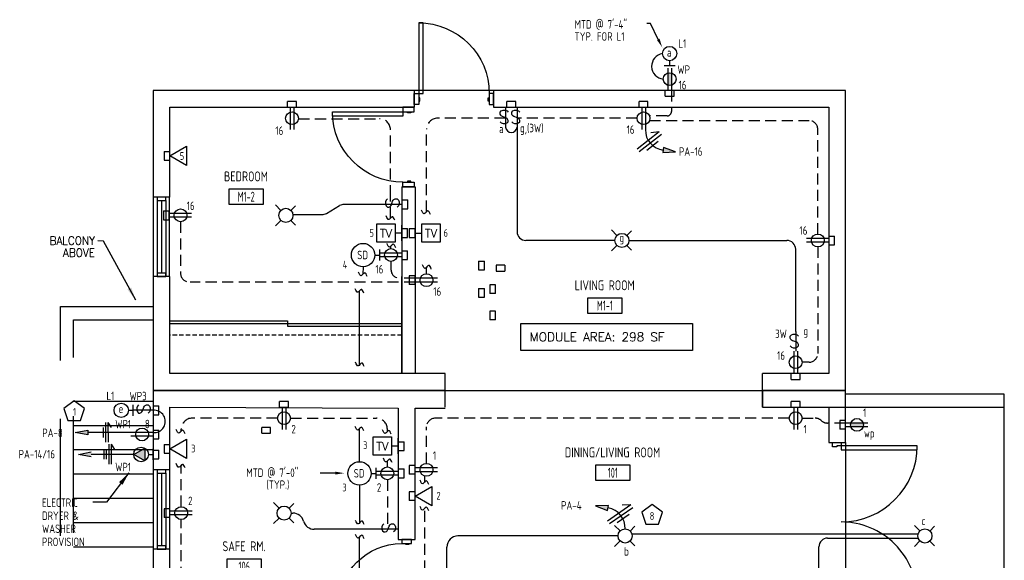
# Model space of a CAD drawing. Header units: inches. Extents: x 31163 to 32654, y 1540 to 4104.
# Tile 20 of 27: x 32110 to 32557, y 2629 to 2874. Entities that reach past the tile are written whole.
import ezdxf
from ezdxf import colors
from ezdxf.entities.mleader import LeaderData, LeaderLine
from ezdxf.enums import TextEntityAlignment as Align
from ezdxf.math import Vec2, Vec3

# ---------------------------------------------------------------- set-up
doc = ezdxf.new("R2010")
doc.units = ezdxf.units.IN
doc.header["$LTSCALE"] = 2
doc.header["$MEASUREMENT"] = 0
for name, pattern in [('DASHED', [0.75, 0.5, -0.25]), ('HIDDEN', [0.375, 0.25, -0.125]), ('HIDDEN2', [0.1875, 0.125, -0.0625])]:
    doc.linetypes.add(name, pattern=pattern)
doc.layers.get('0').update_dxf_attribs({"color": 8, "linetype": 'CONTINUOUS'})
for name, color, linetype in [('a-door', 8, 'CONTINUOUS'), ('eeCtvDist', 5, 'CONTINUOUS'), ('eeEquipment', 4, 'CONTINUOUS'), ('eeFaDist', 4, 'CONTINUOUS'), ('eeLight-LINE', 5, 'CONTINUOUS'), ('eeLightDist', 200, 'CONTINUOUS'), ('eeLightSwitches', 200, 'CONTINUOUS'), ('eeRecepDist', 120, 'CONTINUOUS'), ('eeRecepLINE', 120, 'HIDDEN'), ('eeTelDist', 5, 'CONTINUOUS'), ('EL-ANNO-TEXT', 4, 'CONTINUOUS'), ('G-SYMB', 1, 'CONTINUOUS'), ('LABELS', 2, 'CONTINUOUS'), ('RECEP-DIST', 120, 'HIDDEN2'), ('roof', 8, 'DASHED'), ('TEXT', 2, 'CONTINUOUS'), ('Walls', 1, 'CONTINUOUS')]:
    doc.layers.add(name, color=color, linetype=linetype)
doc.styles.add('100-48', font='archstyl.shx', dxfattribs={"width": 0.9, "height": 4.8})
doc.styles.add('MED', font='archstyl.shx', dxfattribs={"width": 0.8, "height": 0.125})
doc.styles.get("Standard").update_dxf_attribs({"font": 'simplex.shx'})
doc.dimstyles.new('Copy of STANDARD', dxfattribs={"dimtxt": 8, "dimasz": 3, "dimexe": 3, "dimexo": 3, "dimgap": 3, "dimtad": 1, "dimrnd": 1, "dimzin": 3, "dimdsep": 46, "dimlunit": 4, "dimtxsty": 'Standard', "dimblk": 'ARCHTICK', "dimcen": 3, "dimdle": 3, "dimadec": 0, "dimazin": 0, "dimtfac": 1, "dimtix": 1, "dimtofl": 0, "dimtmove": 1, "dimatfit": 3, "dimfxl": 3, "dimtolj": 1, "dimtzin": 0, "dimlwd": -1, "dimlwe": -1, "dimarcsym": 0})

# ---------------------------------------------------------------- blocks, each defined once
blk = doc.blocks.new('RECEP-gf')
at = {"layer": 'eeRecepDist'}
blk.add_hatch(color=256, dxfattribs=at).paths.add_polyline_path([(137.8165, 590.8342, 0.073698), (137.8191, 590.8518, 0.073698), (137.8165, 590.8693), (137.7006, 590.8693, 0.073698), (137.698, 590.8518, 0.073698), (137.7006, 590.8342)])
at = {"layer": 'eeRecepDist', "linetype": 'Continuous'}
for p, q in [((137.6553, 590.8693), (137.8662, 590.8693)), ((137.6553, 590.8342), (137.8662, 590.8342))]:
    blk.add_line(p, q, dxfattribs=at)
blk.add_circle((137.7585, 590.8518), 0.0606, dxfattribs=at)
blk = doc.blocks.new('Recep-1')
at = {"layer": 'eeRecepDist', "linetype": 'Continuous'}
for p, q in [((0, 0.0176), (0.2108, 0.0176)), ((0, -0.0176), (0.2108, -0.0176))]:
    blk.add_line(p, q, dxfattribs=at)
blk.add_circle((0.1032, 0), 0.0606, dxfattribs=at)
blk = doc.blocks.new('CEIL-LGT')
at = {"layer": 'eeLightDist', "linetype": 'ByBlock'}
for p, q in [((-0.0477, 0.0477), (-0.0991, 0.0991)), ((0.047, 0.047), (0.0916, 0.0916)), ((-0.047, -0.047), (-0.0987, -0.0987)), ((0.0477, -0.0477), (0.0918, -0.0918))]:
    blk.add_line(p, q, dxfattribs=at)
blk.add_circle((0, 0), 0.0667, dxfattribs=at)
blk = doc.blocks.new('Smoke-Dt')
at = {"layer": 'eeFaDist'}
blk.add_circle((0, 0), 0.1104, dxfattribs=at)
at = {"layer": 'eeFaDist', "style": '100-48', "width": 0.9}
blk.add_text('SD', height=0.08, dxfattribs=at).set_placement((-0.0548, -0.0391))
blk = doc.blocks.new('SP-SW')
at = {"layer": 'eeLightSwitches', "linetype": 'ByBlock'}
blk.add_line((0, 0), (0, 0.1873), dxfattribs=at)
blk.add_text('S', height=0.1272, dxfattribs=at).set_placement((-0.0418, 0.0268))
blk = doc.blocks.new('TEL-OUT')
at = {"layer": 'eeTelDist', "linetype": 'ByBlock'}
for p, q in [((0, 0), (0.1574, 0.0909)), ((0.1574, -0.0909), (0, 0)), ((0.1574, 0.0909), (0.1574, -0.0909))]:
    blk.add_line(p, q, dxfattribs=at)
at = {"layer": 'eeTelDist'}
blk.add_line((0, -0.0725), (0, 0.0725), dxfattribs=at)
blk = doc.blocks.new('HR LIGHT')
at = {"layer": 'eeLightDist', "linetype": 'Continuous'}
blk.add_hatch(color=256, dxfattribs=at).paths.add_polyline_path([(-0.2131, -0.2833), (-0.1716, -0.1701), (-0.2169, -0.1628)])
for p, q in [((-0.2169, -0.1628), (-0.2131, -0.2833)), ((-0.1716, -0.1701), (-0.2169, -0.1628)), ((-0.2131, -0.2833), (-0.1716, -0.1701))]:
    blk.add_line(p, q, dxfattribs=at)
at = {"layer": 'eeLightDist', "linetype": 'ByBlock'}
blk.add_arc((-0.0063, -0.1893), 0.1894, 88.09486, 173.0878, dxfattribs=at)
blk = doc.blocks.new('Wires')
at = {"layer": 'eeLightDist'}
for p, q in [((0, 0.1333), (0, -0.1333)), ((0.0333, 0.1333), (0.0333, -0.1333)), ((0.0333, 0.1333), (0.0768, 0.0641)), ((-0.0333, 0.0681), (-0.0333, -0.0681))]:
    blk.add_line(p, q, dxfattribs=at)
blk = doc.blocks.new('CAJA 4X4 RECEPT')
at = {"layer": 'eeRecepDist', "color": 9}
for p, q in [((24134, 2831.23), (24130, 2831.23)), ((24130, 2828.61), (24130, 2831.23)), ((24130, 2828.61), (24134, 2828.61)), ((24134, 2828.61), (24134, 2831.23))]:
    blk.add_line(p, q, dxfattribs=at)
blk = doc.blocks.new('_ArchTick')
at = {"color": 0, "linetype": 'ByBlock', "const_width": 0.15}
blk.add_lwpolyline([(-0.5, -0.5), (0.5, 0.5)], dxfattribs=at)
blk = doc.blocks.new('AINC-ROOMID')
at = {"layer": 'G-SYMB'}
blk.add_lwpolyline([(-0.247, -0.352), (0.253, -0.352), (0.253, -0.161), (-0.247, -0.161)], close=True, dxfattribs=at)
at = {"layer": 'G-SYMB', "color": 4, "linetype": 'Continuous', "style": 'MED', "oblique": -180, "text_generation_flag": 6}
for tag, p in [('%%UROOM-ID', (0, 0.209)), ('%%USPAN', (0, 0))]:
    blk.add_attdef(tag, text='', height=0.125, rotation=180, dxfattribs=at).set_placement(p, align=Align.MIDDLE)
at = {"layer": 'G-SYMB', "color": 4, "linetype": 'Continuous', "style": 'MED', "text_generation_flag": 6, "width": 0.75}
blk.add_attdef('R-NUM', text='', height=0.125, rotation=180, dxfattribs=at).set_placement((0.003, -0.256), align=Align.MIDDLE)
blk = doc.blocks.new('*U5')
for points in [[(0, 0), (1.5, 0), (1.5, 2), (2, 2), (2, 4), (0, 4)], [(72, 0), (70.5, 0), (70.5, 2), (70, 2), (70, 4), (72, 4)]]:
    blk.add_lwpolyline(points)
for points in [[(3.25, 0), (3.25, -34.5), (1.5, -34.5), (1.5, 0)], [(68.75, 0), (68.75, -34.5), (70.5, -34.5), (70.5, 0)]]:
    blk.add_lwpolyline(points, close=True)
for centre, start, end in [((1.5, 0), 270, 0), ((70.5, 0), 180, 270)]:
    blk.add_arc(centre, 34.5, start, end)
blk = doc.blocks.new('WALL-LGT')
at = {"layer": 'eeLightDist', "linetype": 'ByBlock'}
for p, q in [((-0.0525, 0), (0.0525, 0)), ((0, 0.0456), (0, 0))]:
    blk.add_line(p, q, dxfattribs=at)
blk.add_circle((0, 0.1131), 0.0675, dxfattribs=at)
blk = doc.blocks.new('CAJA 4X4 LUCES')
at = {"layer": 'eeLight-LINE', "color": 8, "ltscale": 2}
for p, q in [((24065.99, 2814.84), (24061.99, 2814.84)), ((24061.99, 2812.21), (24061.99, 2814.84)), ((24065.99, 2812.21), (24065.99, 2814.84)), ((24061.99, 2812.21), (24065.99, 2812.21))]:
    blk.add_line(p, q, dxfattribs=at)
blk = doc.blocks.new('HR RECEPT')
at = {"layer": 'eeRecepDist', "linetype": 'Continuous'}
blk.add_hatch(color=256, dxfattribs=at).paths.add_polyline_path([(-0.2131, -0.2833), (-0.1716, -0.1701), (-0.2169, -0.1628)])
for p, q in [((-0.1716, -0.1701), (-0.2169, -0.1628)), ((-0.2169, -0.1628), (-0.2131, -0.2833)), ((-0.2131, -0.2833), (-0.1716, -0.1701))]:
    blk.add_line(p, q, dxfattribs=at)
at = {"layer": 'eeRecepDist', "linetype": 'ByBlock'}
blk.add_arc((-0.0063, -0.1893), 0.1894, 88.09486, 173.0878, dxfattribs=at)
blk = doc.blocks.new('WiresA')
at = {"layer": 'eeRecepDist'}
for p, q in [((0, 0.1333), (0, -0.1333)), ((0.0333, 0.1333), (0.0768, 0.0641)), ((0.0333, 0.1333), (0.0333, -0.1333)), ((-0.0333, 0.0681), (-0.0333, -0.0681))]:
    blk.add_line(p, q, dxfattribs=at)
blk = doc.blocks.new('30 AMPS')
at = {"layer": 'eeRecepDist'}
for p, q in [((137.6921, 589.4798), (137.7956, 589.5395)), ((137.7956, 589.5395), (137.7956, 589.42)), ((137.7956, 589.42), (137.6921, 589.4798))]:
    blk.add_line(p, q, dxfattribs=at)
at = {"layer": 'eeRecepDist', "linetype": 'Continuous'}
for p, q in [((137.8743, 589.4276), (137.8743, 589.5326)), ((137.8287, 589.4801), (137.8743, 589.4801))]:
    blk.add_line(p, q, dxfattribs=at)
blk.add_circle((137.7613, 589.4801), 0.0692, dxfattribs=at)
at = {"layer": 'eeRecepDist'}
blk.add_solid([(137.6921, 589.4798), (137.7956, 589.5395), (137.7956, 589.42)], dxfattribs=at)

msp = doc.modelspace()

# ---------------------------------------------------------------- hatches: boundary and pattern name
at = {"layer": 'eeRecepDist', "linetype": 'Continuous'}
for points in [[(32135.34503413, 2687.10926951), (32141.02417262, 2688.21068038), (32141.02417262, 2686.00785865)], [(32136.80071713, 2677.22721631), (32142.47985562, 2678.32862718), (32142.47985562, 2676.12580544)]]:
    msp.add_hatch(color=256, dxfattribs=at).paths.add_polyline_path(points)

# ---------------------------------------------------------------- linework, layer by layer
for p, q in [((32325.10806713, 2842.21600492), (32289.10806713, 2842.21600492)), ((32303.10806713, 2706.21600492), (32447.10806713, 2706.21600492))]:
    msp.add_line(p, q)
at = {"color": 1}
for p, q in [((32556.73306713, 2578.59100536), (32556.73306713, 2698.59100536)), ((32484.73306713, 2682.59100536), (32484.73306713, 2646.59100536)), ((32484.73306713, 2646.59100536), (32484.73306713, 2610.59100536))]:
    msp.add_line(p, q, dxfattribs=at)
at = {"layer": 'a-door'}
for p, q in [((32170.60806713, 2793.84100448), (32170.60806845, 2757.84100448)), ((32172.42056779, 2792.34100248), (32172.42056779, 2757.84100448)), ((32174.42056779, 2792.34100248), (32174.42056779, 2759.34100448)), ((32176.40139379, 2792.34100448), (32176.40139379, 2757.84100648)), ((32177.92209687, 2793.84100448), (32177.92209687, 2757.84100448)), ((32170.60806713, 2670.21600492), (32170.60806845, 2634.21600492)), ((32172.42056713, 2668.71600492), (32172.42056713, 2634.21600692)), ((32174.42056713, 2668.71600492), (32174.42056713, 2635.71600692)), ((32176.42056713, 2668.71600492), (32176.42056713, 2634.21600692)), ((32178.10489135, 2670.21600492), (32178.10489135, 2634.21600492))]:
    msp.add_line(p, q, dxfattribs=at)
at = {"layer": 'a-door', "linetype": 'Continuous', "lineweight": -3}
for p, q in [((32178.23306713, 2737.84100448), (32231.67056713, 2737.84100448)), ((32231.67056713, 2737.84100448), (32231.67056713, 2735.34100448)), ((32178.23306713, 2736.59100448), (32283.48306713, 2736.59100448)), ((32231.67056713, 2735.34100448), (32283.48306713, 2735.34100448))]:
    msp.add_line(p, q, dxfattribs=at)
for points in [[(32291.10806713, 2840.90350492), (32293.10806713, 2840.90350492), (32293.10806713, 2872.90350492), (32291.10806713, 2872.90350492)], [(32291.10806713, 2835.90350492), (32289.10806713, 2835.90350492), (32289.10806713, 2840.90350492), (32291.10806713, 2840.90350492)], [(32323.10806713, 2835.90350492), (32325.10806713, 2835.90350492), (32325.10806713, 2840.90350492), (32323.10806713, 2840.90350492)], [(32291.10806713, 2837.40350492), (32291.60806713, 2837.40350492), (32291.60806713, 2838.90350492), (32291.10806713, 2838.90350492)], [(32323.10806713, 2837.40350492), (32322.60806713, 2837.40350492), (32322.60806713, 2838.90350492), (32323.10806713, 2838.90350492)], [(32283.98306713, 2832.59100492), (32283.98306713, 2830.59100492), (32251.98306713, 2830.59100492), (32251.98306713, 2832.59100492)], [(32288.98306713, 2832.59100492), (32288.98306713, 2834.59100492), (32283.98306713, 2834.59100492), (32283.98306713, 2832.59100492)], [(32287.48306713, 2832.59100492), (32287.48306713, 2832.09100492), (32285.98306713, 2832.09100492), (32285.98306713, 2832.59100492)], [(32288.98306713, 2800.59100492), (32288.98306713, 2798.59100492), (32283.98306713, 2798.59100492), (32283.98306713, 2800.59100492)], [(32287.48306713, 2800.59100492), (32287.48306713, 2801.09100492), (32285.98306713, 2801.09100492), (32285.98306713, 2800.59100492)], [(32287.91883102, 2636.79239425), (32287.91883102, 2638.59100536), (32283.42230324, 2638.59100536), (32283.42230324, 2636.79239425)], [(32286.56987268, 2636.79239425), (32286.56987268, 2636.34274147), (32285.22091435, 2636.34274147), (32285.22091435, 2636.79239425)]]:
    msp.add_lwpolyline(points, close=True, dxfattribs=at)
at = {"layer": 'a-door'}
for points in [[(32172.42056779, 2793.84100248), (32172.42056779, 2792.34100248), (32176.42056779, 2792.34100248), (32176.42056779, 2793.84100248)], [(32172.42056779, 2759.34100448), (32172.42056779, 2757.84100448), (32176.42056779, 2757.84100448), (32176.42056779, 2759.34100448)], [(32172.42056713, 2670.21600492), (32172.42056713, 2668.71600492), (32176.42056713, 2668.71600492), (32176.42056713, 2670.21600492)], [(32172.42056713, 2635.71600692), (32172.42056713, 2634.21600692), (32176.42056713, 2634.21600692), (32176.42056713, 2635.71600692)]]:
    msp.add_lwpolyline(points, close=True, dxfattribs=at)
at = {"layer": 'a-door', "linetype": 'Continuous', "lineweight": -3, "extrusion": (0, 0, -1)}
for centre, radius, start, end in [((-32291.10806713, 2840.90350492), 32, 90, 180), ((-32283.98306713, 2832.59100492), 32, 270, 0), ((-32283.42230324, 2608.01461647), 28.77777778, 0, 90)]:
    msp.add_arc(centre, radius, start, end, dxfattribs=at)
at = {"layer": 'eeCtvDist', "linetype": 'ByBlock'}
for p, q in [((32272.08091155, 2781.77816853), (32280.45523922, 2781.77816853)), ((32272.08091155, 2773.40384087), (32272.08091155, 2781.77816853)), ((32280.45523922, 2781.77816853), (32280.45523922, 2773.40384087)), ((32283.48306713, 2774.04014777), (32283.48306713, 2781.14186163)), ((32289.48306713, 2781.14186163), (32289.48306713, 2774.04014777)), ((32292.51008523, 2781.77816853), (32300.88441289, 2781.77816853)), ((32292.51008523, 2773.40384087), (32292.51008523, 2781.77816853)), ((32300.88441289, 2781.77816853), (32300.88441289, 2773.40384087)), ((32280.45523922, 2773.40384087), (32272.08091155, 2773.40384087)), ((32283.48306713, 2777.5910047), (32280.45523922, 2777.5910047)), ((32289.48306713, 2777.5910047), (32292.51089504, 2777.5910047)), ((32300.88441289, 2773.40384087), (32292.51008523, 2773.40384087)), ((32270.45591155, 2685.16720223), (32278.83023922, 2685.16720223)), ((32270.45591155, 2676.79287457), (32270.45591155, 2685.16720223)), ((32278.83023922, 2685.16720223), (32278.83023922, 2676.79287457)), ((32281.85806713, 2677.42918147), (32281.85806713, 2684.53089533)), ((32281.85806713, 2680.9800384), (32278.83023922, 2680.9800384)), ((32278.83023922, 2676.79287457), (32270.45591155, 2676.79287457))]:
    msp.add_line(p, q, dxfattribs=at)
at = {"layer": 'eeFaDist'}
for p, q in [((32273.36303534, 2770.11281923), (32273.36303534, 2765.07017299)), ((32271.1743868, 2767.59149611), (32273.36303534, 2767.59149611)), ((32271.7381958, 2671.11281945), (32271.7381958, 2666.07017321)), ((32269.54954726, 2668.59149633), (32271.7381958, 2668.59149633))]:
    msp.add_line(p, q, dxfattribs=at)
at = {"layer": 'eeFaDist', "ltscale": 10}
for p, q in [((32265.87404205, 2762.29115136), (32265.81033911, 2758.91653626)), ((32264.24922401, 2673.89184108), (32264.24922401, 2688.88709291)), ((32264.24920251, 2663.29115158), (32264.24920251, 2646.10710896)), ((32264.24912228, 2589.60708045), (32264.24912228, 2639.69886954))]:
    msp.add_line(p, q, dxfattribs=at)
at = {"layer": 'eeFaDist', "ltscale": 2}
msp.add_line((32264.24920251, 2717.78723601), (32264.24920251, 2751.36293656), dxfattribs=at)
at = {"layer": 'eeFaDist', "ltscale": 10}
for points in [[(32267.76883364, 2757.91695406), (32266.56444715, 2759.54514983), (32265.01458851, 2758.24149861), (32263.81020202, 2759.86969438)], [(32266.22852103, 2750.38656943), (32265.02413454, 2752.0147652), (32263.47427591, 2750.71111398), (32262.26988942, 2752.33930975)], [(32266.41782595, 2717.01915397), (32265.21343946, 2718.64734975), (32263.66358082, 2717.34369852), (32262.45919433, 2718.9718943)], [(32266.22854253, 2687.91072578), (32265.02415604, 2689.53892155), (32263.47429741, 2688.23527033), (32262.26991091, 2689.8634661)], [(32266.41782595, 2645.34801965), (32265.21343946, 2646.97621543), (32263.66358082, 2645.6725642), (32262.45919433, 2647.30075998)], [(32266.41774572, 2638.93078751), (32265.21335923, 2640.55898328), (32263.66350059, 2639.25533206), (32262.4591141, 2640.88352783)]]:
    msp.add_spline(points, degree=3, dxfattribs=at)
at = {"layer": 'eeLight-LINE', "ltscale": 2}
for p, q in [((32335.72510217, 2825.59927498), (32335.72510217, 2778.21600492)), ((32380.09556726, 2774.21600492), (32339.72510217, 2774.21600492)), ((32386.495567, 2774.21600492), (32458.10853848, 2774.21600492)), ((32462.10853848, 2732.95284688), (32462.10853848, 2770.21600492))]:
    msp.add_line(p, q, dxfattribs=at)
at = {"layer": 'eeLight-LINE', "ltscale": 10}
for p, q in [((32249.26315137, 2786.51811789), (32255.25083872, 2790.03905241)), ((32274.49133718, 2790.59100492), (32257.27839106, 2790.59100492)), ((32234.03599942, 2785.96616538), (32247.23559904, 2785.96616538)), ((32233.245567, 2650.59100514), (32234.09413143, 2650.59100514)), ((32272.86633718, 2643.25388302), (32243.73306713, 2643.25388302)), ((32381.53306792, 2640.21600492), (32308.90137667, 2640.21600492)), ((32387.93306766, 2641.11895775), (32517.66310371, 2641.11895775)), ((32303.90137667, 2592.1672229), (32303.90137667, 2635.21600492)), ((32472.61220216, 2602.59100536), (32472.61204302, 2635.25688355)), ((32476.61204302, 2639.25688355), (32517.68018564, 2639.25688355))]:
    msp.add_line(p, q, dxfattribs=at)
at = {"layer": 'eeLight-LINE', "color": 8}
for p, q in [((32329.01914872, 2762.98948592), (32327.33247675, 2762.98964638)), ((32289.48306713, 2755.37316035), (32289.48322759, 2757.05983232)), ((32318.31154508, 2751.35238589), (32318.31138462, 2749.66571393)), ((32325.93622415, 2751.2916767), (32325.93638462, 2752.97834867)), ((32325.93630439, 2739.37113876), (32325.93646485, 2741.05781072)), ((32229.2027025, 2698.59116538), (32230.88937447, 2698.59100492)), ((32484.73290666, 2689.74766938), (32484.73306713, 2691.43434135)), ((32221.11223301, 2686.83770585), (32222.79890497, 2686.83754539)), ((32281.8579869, 2681.82337432), (32281.85782643, 2680.13670235)), ((32289.48290666, 2669.37316035), (32289.48306713, 2671.05983232)), ((32281.85822759, 2669.43386954), (32281.85806713, 2667.74719758)), ((32289.48314736, 2657.45262248), (32289.48330782, 2659.13929444)), ((32178.23322759, 2649.74816057), (32178.23338805, 2651.43483254))]:
    msp.add_line(p, q, dxfattribs=at)
at = {"layer": 'eeLight-LINE', "ltscale": 2}
for centre, radius, start, end in [((32402.60583813, 2853.19966715), 5.84837318, 99.0824851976, 264.1802236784), ((32333.10974468, 2825.81444091), 2.62419344, 184.7031423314, 355.2968576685), ((32339.72510217, 2778.21600492), 4, 180, 270), ((32458.10853848, 2770.21600492), 4, 0, 90)]:
    msp.add_arc(centre, radius, start, end, dxfattribs=at)
at = {"layer": 'eeLight-LINE', "ltscale": 10}
for centre, radius, start, end in [((32257.27839106, 2786.59100492), 4, 90, 120.4567679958), ((32247.23559904, 2789.96616538), 4, 270, 300.4567679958), ((32234.09413143, 2645.59100514), 5, 15.4434873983, 90), ((32243.73306713, 2648.25388302), 5, 195.4434873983, 270), ((32308.90137667, 2635.21600492), 5, 90, 180), ((32476.61204302, 2635.25688355), 4, 90, 180)]:
    msp.add_arc(centre, radius, start, end, dxfattribs=at)
at = {"layer": 'eeLightSwitches', "ltscale": 2}
msp.add_arc((32171.10836563, 2692.15446058), 5.07090203, 264.3361269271, 95.6629615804, dxfattribs=at)
at = {"layer": 'eeRecepDist'}
for p, q in [((32147.93682674, 2689.47362195), (32147.95684944, 2684.87688477)), ((32149.05222627, 2691.68011096), (32149.09142856, 2682.68019634)), ((32150.1772156, 2691.68501125), (32151.65574241, 2689.35538041)), ((32150.1772156, 2691.68501125), (32150.21641789, 2682.68509663)), ((32150.50790927, 2681.79805776), (32150.54711156, 2672.79814314)), ((32151.6328986, 2681.80295804), (32153.11142541, 2679.47332721)), ((32151.6328986, 2681.80295804), (32151.67210089, 2672.80304342)), ((32148.26752041, 2679.58666847), (32148.28754311, 2674.98993128)), ((32149.39250974, 2679.59156875), (32149.41253244, 2674.99483157))]:
    msp.add_line(p, q, dxfattribs=at)
at = {"layer": 'eeRecepDist', "linetype": 'Continuous'}
for p, q in [((32135.34503413, 2687.10926951), (32141.02417262, 2688.21068038)), ((32141.02417262, 2686.00785865), (32135.34503413, 2687.10926951)), ((32141.02417262, 2688.21068038), (32141.02417262, 2686.00785865)), ((32136.80071713, 2677.22721631), (32142.47985562, 2678.32862718)), ((32142.47985562, 2676.12580544), (32136.80071713, 2677.22721631))]:
    msp.add_line(p, q, dxfattribs=at)
at = {"layer": 'eeRecepLINE', "ltscale": 10}
for p, q in [((32405.76390311, 2842.21600492), (32405.76390311, 2832.69845887)), ((32236.57071162, 2829.42612402), (32273.31005037, 2829.42588462)), ((32330.49438718, 2829.63661485), (32299.64885688, 2829.63676289)), ((32390.20031493, 2829.63632829), (32335.72510217, 2829.63658974)), ((32403.76390311, 2830.69845887), (32395.81495409, 2830.69845887)), ((32395.819148, 2828.58526631), (32468.15366463, 2828.58526631)), ((32278.31005037, 2794.3436904), (32278.31005037, 2824.42588462)), ((32294.64885688, 2787.28101437), (32294.64885688, 2824.63676289)), ((32472.15401499, 2777.12375705), (32472.15366463, 2824.58526631)), ((32278.31005037, 2784.33764574), (32278.31005037, 2794.3436904)), ((32183.0871729, 2782.68325251), (32183.0871729, 2759.37316035)), ((32278.52866463, 2770.49875689), (32278.52866463, 2771.7586667)), ((32472.15311137, 2771.30825273), (32472.15311137, 2723.00624141)), ((32278.52807039, 2764.68325252), (32278.52811322, 2761.05978504)), ((32294.64871887, 2759.12375712), (32294.64885688, 2762.0187372)), ((32289.48322759, 2757.05983232), (32282.52811322, 2757.05983232)), ((32289.48306713, 2755.37316035), (32187.39814316, 2755.37316035)), ((32468.15311137, 2719.00624141), (32465.01581932, 2719.00638498)), ((32227.13781493, 2693.63634709), (32188.39901734, 2693.63676289)), ((32232.95331933, 2693.63641689), (32271.90382509, 2693.63620963)), ((32459.20031494, 2693.63676289), (32298.64869642, 2693.63676289)), ((32465.01581931, 2693.63620963), (32470.98578976, 2693.63119355)), ((32183.39901734, 2687.81645195), (32183.39901734, 2688.63676289)), ((32276.90382509, 2687.58848817), (32276.90382509, 2688.63620963)), ((32294.64869642, 2673.12375711), (32294.64869642, 2689.63676289)), ((32484.73306713, 2691.43434135), (32476.48910592, 2691.43434135)), ((32183.39877774, 2653.49875734), (32183.39901734, 2672.3149262)), ((32276.90382509, 2671.49875711), (32276.90382509, 2674.23532295)), ((32293.95513845, 2664.84269393), (32293.96003177, 2667.30825845)), ((32276.90327183, 2665.68325273), (32276.90327183, 2643.25388302)), ((32293.7552453, 2564.12375711), (32293.93138492, 2652.87414553)), ((32183.33824185, 2613.77875409), (32183.39396199, 2647.68325687))]:
    msp.add_line(p, q, dxfattribs=at)
at = {"layer": 'eeRecepLINE', "linetype": 'Continuous'}
for p, q in [((32160.4880353, 2687.10926951), (32141.02417262, 2687.10926951)), ((32161.94371829, 2677.22721631), (32142.47985562, 2677.22721631))]:
    msp.add_line(p, q, dxfattribs=at)
at = {"layer": 'eeRecepLINE', "ltscale": 10}
for centre, radius, start, end in [((32403.76390311, 2832.69845887), 2, 270, 0), ((32273.31005037, 2824.42588462), 5, 0, 90), ((32299.64885688, 2824.63676289), 5, 90, 180), ((32468.15366463, 2824.58526631), 4, 0, 90), ((32282.52811322, 2761.05983232), 4, 180.0006772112, 270), ((32187.0871729, 2759.37316035), 4, 180, 270), ((32468.15311137, 2723.00624141), 4, 270, 0), ((32188.39901734, 2688.63676289), 5, 90, 180), ((32271.90382509, 2688.63620963), 5, 0, 90), ((32298.64869642, 2689.63676289), 4, 90, 180), ((32470.98242888, 2689.63119496), 4, 46.501575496, 89.9518590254), ((32476.48910592, 2695.43434135), 4, 226.5015754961, 270)]:
    msp.add_arc(centre, radius, start, end, dxfattribs=at)
at = {"layer": 'eeRecepLINE', "linetype": 'Continuous'}
for points in [[(32296.40956114, 2785.99871136), (32295.20517465, 2787.62690714), (32293.65531601, 2786.32325591), (32292.45092952, 2787.95145168)], [(32280.28936889, 2783.36127861), (32279.0849824, 2784.98947438), (32277.53512377, 2783.68582316), (32276.33073727, 2785.31401893)], [(32280.69744853, 2770.90349492), (32279.49306204, 2772.5316907), (32277.94320341, 2771.22803947), (32276.73881692, 2772.85623525)], [(32296.81764078, 2761.25082696), (32295.61325429, 2762.87902273), (32294.06339565, 2761.57537151), (32292.85900916, 2763.20356728)], [(32185.13091429, 2686.57046489), (32183.9265278, 2688.19866067), (32182.37666916, 2686.89500944), (32181.17228267, 2688.52320522)], [(32278.66436889, 2686.37711582), (32277.4599824, 2688.0053116), (32275.91012377, 2686.70166037), (32274.70573727, 2688.32985615)], [(32279.07244853, 2673.47623364), (32277.86806204, 2675.10442941), (32276.31820341, 2673.80077818), (32275.11381692, 2675.42897396)], [(32185.13091429, 2671.06893914), (32183.9265278, 2672.69713492), (32182.37666916, 2671.39348369), (32181.17228267, 2673.02167947)], [(32295.69192871, 2663.60179669), (32294.48754222, 2665.22999246), (32292.93768359, 2663.92634124), (32291.7332971, 2665.55453701)], [(32295.69192871, 2651.65815911), (32294.48754222, 2653.28635489), (32292.93768359, 2651.98270366), (32291.7332971, 2653.61089944)]]:
    msp.add_spline(points, degree=3, dxfattribs=at)
at = {"layer": 'RECEP-DIST', "linetype": 'Continuous'}
for points in [[(32134.85812642, 2701.49854486), (32130.15155376, 2698.07901966), (32131.94930454, 2692.54611166), (32137.7669483, 2692.54611166), (32139.56469908, 2698.07901966)], [(32397.02608512, 2654.50249473), (32392.31951245, 2651.08296953), (32394.11726324, 2645.55006153), (32399.93490699, 2645.55006153), (32401.73265778, 2651.08296953)]]:
    msp.add_lwpolyline(points, close=True, dxfattribs=at)
at = {"layer": 'roof', "ltscale": 53}
for p, q in [((32128.60806713, 2744.21600492), (32170.60806713, 2744.21600492)), ((32128.60806713, 2560.80427929), (32128.60806713, 2744.21600492)), ((32134.60806713, 2738.21600492), (32170.60806713, 2738.21600492)), ((32134.60806713, 2562.08686558), (32134.60806713, 2738.21600492)), ((32170.60806713, 2701.21600492), (32134.60806713, 2701.21600492)), ((32170.60806713, 2690.21600492), (32134.60806713, 2690.21600492)), ((32170.60806713, 2679.21600492), (32134.60806713, 2679.21600492)), ((32170.60806713, 2668.21600492), (32134.60806713, 2668.21600492)), ((32170.60806713, 2657.21600492), (32134.60806713, 2657.21600492)), ((32170.60806713, 2646.21600492), (32134.60806713, 2646.21600492)), ((32170.60806713, 2635.21600492), (32134.60806713, 2635.21600492))]:
    msp.add_line(p, q, dxfattribs=at)
at = {"layer": 'roof', "ltscale": 2}
msp.add_line((32283.48306713, 2731.34594411), (32178.23306713, 2731.34594411), dxfattribs=at)
at = {"layer": 'TEXT', "color": 2}
msp.add_lwpolyline([(32337.46512282, 2736.51680547), (32415.27314944, 2736.51680547), (32415.27314944, 2724.30827067), (32337.46512282, 2724.30827067)], close=True, dxfattribs=at)
at = {"layer": 'Walls'}
for p, q in [((32289.10806713, 2842.21600492), (32170.60806713, 2842.21600492)), ((32170.60806713, 2842.21600492), (32170.60806713, 2706.21600492)), ((32289.10806713, 2842.21600492), (32289.10806713, 2834.59100492)), ((32484.73306713, 2842.21600492), (32325.10806713, 2842.21600492)), ((32325.10806713, 2842.21600492), (32325.10806713, 2834.59100492)), ((32484.73306713, 2706.21600492), (32484.73306713, 2842.21600492)), ((32178.23306713, 2834.59100492), (32289.10806713, 2834.59100492)), ((32178.23306713, 2793.84100448), (32178.23306713, 2834.59100492)), ((32325.10806713, 2834.59100492), (32477.10806713, 2834.59100492)), ((32477.10806713, 2834.59100492), (32477.10806713, 2713.84100492)), ((32283.48306713, 2798.59100492), (32283.48306713, 2713.84100492)), ((32283.48306713, 2798.59100492), (32289.48306713, 2798.59100492)), ((32289.48306713, 2798.59100492), (32289.48306713, 2713.84100492)), ((32178.23306713, 2793.84100448), (32170.60806713, 2793.84100448)), ((32178.23306713, 2757.84100448), (32170.60806845, 2757.84100448)), ((32178.23306713, 2713.84100492), (32178.23306713, 2757.84100448)), ((32283.48306713, 2713.84100492), (32283.48306713, 2757.84100448)), ((32303.10806713, 2713.84100492), (32178.23306713, 2713.84100492)), ((32303.10806713, 2706.21600492), (32303.10806713, 2713.84100492)), ((32477.10806713, 2713.84100492), (32447.10806713, 2713.84100492)), ((32447.10806713, 2706.21600492), (32447.10806713, 2713.84100492)), ((32170.60806713, 2706.21600492), (32170.60806713, 2566.21600503)), ((32303.10806713, 2706.21600492), (32170.60806713, 2706.21600492)), ((32170.60806713, 2706.21600492), (32303.10806713, 2706.21600492)), ((32303.10806713, 2698.59100492), (32303.10806713, 2706.21600492)), ((32484.73306713, 2706.21600492), (32447.10806713, 2706.21600492)), ((32447.10806713, 2706.21600492), (32447.10806713, 2698.59100492)), ((32477.10806713, 2706.21600492), (32447.10806713, 2706.21600492)), ((32447.10806713, 2698.59100492), (32447.10806713, 2706.21600492)), ((32447.10806713, 2706.21600492), (32484.73306713, 2706.21600492)), ((32484.73306713, 2704.59100536), (32484.73306713, 2706.21600492)), ((32556.73306713, 2704.59100536), (32484.73306713, 2704.59100536)), ((32484.73306713, 2698.59100492), (32484.73306713, 2704.59100536)), ((32556.73306713, 2698.59100536), (32556.73306713, 2704.59100536)), ((32178.23306713, 2670.21600492), (32178.23306713, 2698.59100492)), ((32178.23306713, 2698.59100492), (32281.85806713, 2698.21600492)), ((32281.85806713, 2698.21600492), (32281.85806713, 2638.59100536)), ((32289.48306713, 2638.59100536), (32289.48306713, 2698.21600492)), ((32289.48306713, 2698.21600492), (32303.10806713, 2698.21600492)), ((32447.10806713, 2698.59100492), (32477.10806713, 2698.59100492)), ((32447.10806713, 2698.59100492), (32484.73306713, 2698.59100492)), ((32477.10806713, 2698.59100492), (32477.10806713, 2682.59100536)), ((32484.73306713, 2698.59100536), (32556.73306713, 2698.59100536)), ((32484.73306713, 2682.59100536), (32484.73306713, 2698.59100492)), ((32477.10806713, 2682.59100536), (32484.73306713, 2682.59100536)), ((32178.23306713, 2670.21600492), (32170.60806713, 2670.21600492)), ((32281.85806713, 2638.59100536), (32289.48306713, 2638.59100536)), ((32178.23306713, 2634.21600492), (32170.60806845, 2634.21600492)), ((32178.23306713, 2566.21600503), (32178.23306713, 2634.21600492))]:
    msp.add_line(p, q, dxfattribs=at)

# ---------------------------------------------------------------- block references
ref = msp.add_blockref('AINC-ROOMID', (32212.76871347, 2803.26979605), dxfattribs=dict(xscale=-31.40809428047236, yscale=-35.94597718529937, zscale=31.40809428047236, rotation=180))
ref.add_attrib('%%USPAN', 'BEDROOM', dxfattribs={"layer": 'G-SYMB', "color": 4, "linetype": 'Continuous', "height": 4.493247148, "rotation": 180, "style": 'MED', "text_generation_flag": 6, "width": 0.873758}).set_placement((32212.76871347, 2803.26979605), align=Align.MIDDLE)
ref.add_attrib('R-NUM', 'M1-2', dxfattribs={"layer": 'G-SYMB', "color": 4, "linetype": 'Continuous', "height": 4.493247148, "rotation": 180, "style": 'MED', "text_generation_flag": 6, "width": 0.655319}).set_placement((32212.86218323, 2794.0568513), align=Align.MIDDLE)
ref = msp.add_blockref('AINC-ROOMID', (32375.47754013, 2753.9078857), dxfattribs=dict(xscale=-31.40809428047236, yscale=-35.94597718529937, zscale=31.40809428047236, rotation=180))
ref.add_attrib('%%USPAN', 'LIVING ROOM', dxfattribs={"layer": 'G-SYMB', "color": 4, "linetype": 'Continuous', "height": 4.4932471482, "rotation": 180, "style": 'MED', "text_generation_flag": 6, "width": 0.873758}).set_placement((32375.47754013, 2753.9078857), align=Align.MIDDLE)
ref.add_attrib('R-NUM', 'M1-1', dxfattribs={"layer": 'G-SYMB', "color": 4, "linetype": 'Continuous', "height": 4.493247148, "rotation": 180, "style": 'MED', "text_generation_flag": 6, "width": 0.655319}).set_placement((32375.57100989, 2744.69494095), align=Align.MIDDLE)
ref = msp.add_blockref('AINC-ROOMID', (32379.057403, 2678.12351859), dxfattribs=dict(xscale=-31.40809428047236, yscale=-35.94597718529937, zscale=31.40809428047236, rotation=180))
ref.add_attrib('%%USPAN', 'DINING/LIVING ROOM', dxfattribs={"layer": 'G-SYMB', "color": 4, "linetype": 'Continuous', "height": 4.4932471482, "rotation": 180, "style": 'MED', "text_generation_flag": 6, "width": 0.873758}).set_placement((32379.057403, 2678.12351859), align=Align.MIDDLE)
ref.add_attrib('R-NUM', '101', dxfattribs={"layer": 'G-SYMB', "color": 4, "linetype": 'Continuous', "height": 4.493247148, "rotation": 180, "style": 'MED', "text_generation_flag": 6, "width": 0.655319}).set_placement((32379.15087277, 2668.91057384), align=Align.MIDDLE)
ref = msp.add_blockref('AINC-ROOMID', (32211.89322389, 2635.55765485), dxfattribs=dict(xscale=-31.40809428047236, yscale=-35.94597718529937, zscale=31.40809428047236, rotation=180))
ref.add_attrib('%%USPAN', 'SAFE RM.', dxfattribs={"layer": 'G-SYMB', "color": 4, "linetype": 'Continuous', "height": 4.493247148, "rotation": 180, "style": 'MED', "text_generation_flag": 6, "width": 0.873758}).set_placement((32211.89322389, 2635.55765485), align=Align.MIDDLE)
ref.add_attrib('R-NUM', '106', dxfattribs={"layer": 'G-SYMB', "color": 4, "linetype": 'Continuous', "height": 4.493247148, "rotation": 180, "style": 'MED', "text_generation_flag": 6, "width": 0.655319}).set_placement((32211.98669365, 2626.34471011), align=Align.MIDDLE)
at = {"layer": 'a-door', "color": 2, "linetype": 'Continuous', "lineweight": -3, "rotation": 89.99999999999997}
msp.add_blockref('*U5', (32482.73306845, 2610.59100536), dxfattribs=at)
at = {"layer": 'eeEquipment', "xscale": 48, "yscale": 48, "zscale": 48}
msp.add_blockref('30 AMPS', (25552.63996022, -25617.84932766), dxfattribs=at)
at = {"layer": 'eeFaDist', "xscale": 48, "yscale": 48, "zscale": 48}
for p in [(32265.87404205, 2767.59149611), (32264.24920251, 2668.59149633)]:
    msp.add_blockref('Smoke-Dt', p, dxfattribs=at)
at = {"layer": 'eeLight-LINE'}
for name, p in [('CAJA 4X4 RECEPT', (8272.92202379, 10.98183388)), ('CAJA 4X4 LUCES', (8269.11845314, 22.44798456)), ('CAJA 4X4 RECEPT', (8261.10952379, 5.98183388)), ('CAJA 4X4 RECEPT', (8330.10952379, -117.39316612)), ('CAJA 4X4 LUCES', (8166.05642443, -113.61990407)), ('CAJA 4X4 RECEPT', (8330.1095286, -129.96761716)), ('CAJA 4X4 LUCES', (8157.96595493, -125.3733636))]:
    msp.add_blockref(name, p, dxfattribs=at)
for p, rotation in [((29471.27191745, 26854.58061891), 270), ((29506.10023494, 26826.88816874), 270), ((56392.16542679, 5575.20055536), 180), ((35101.69413658, -21307.77311772), 89.99999999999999), ((29506.10047563, 26814.49866397), 270), ((35138.1472936, -21311.85460137), 89.99999999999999), ((35138.14737383, -21323.77513932), 89.99999999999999), ((29358.39691745, 26761.19022044), 270), ((35296.94397611, -21373.39860869), 89.99999999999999), ((29358.39683717, 26750.25458475), 270), ((29469.64691745, 26744.96965239), 270), ((29358.39691745, 26741.18445828), 270), ((35101.69397611, -21393.77311772), 89.99999999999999), ((29469.64715814, 26732.58014762), 270), ((35101.69421681, -21405.6936556), 89.99999999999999), ((34990.44429704, -21413.3981175), 89.99999999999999)]:
    msp.add_blockref('CAJA 4X4 LUCES', p, dxfattribs=dict(at, rotation=rotation))
for name, p, xscale, yscale, zscale, rotation in [('HR LIGHT', (32384.73306779, 2643.41600479), 48.00000000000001, 48.00000000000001, 48.00000000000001, 268.6959708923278), ('Wires', (32382.9479411, 2649.3537047), -48.00000000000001, 48, 48, 304.9112682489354)]:
    msp.add_blockref(name, p, dxfattribs=dict(at, xscale=xscale, yscale=yscale, zscale=zscale, rotation=rotation))
at = {"layer": 'eeLightDist', "xscale": 48, "yscale": 48, "zscale": 48}
for name, p in [('WALL-LGT', (32404.92056713, 2853.54813446)), ('CEIL-LGT', (32230.85806713, 2785.5910047)), ('CEIL-LGT', (32383.29556713, 2774.21600492)), ('CEIL-LGT', (32230.04556713, 2650.59100514)), ('CEIL-LGT', (32384.73306779, 2640.21600492)), ('CEIL-LGT', (32520.73306713, 2640.21600492))]:
    msp.add_blockref(name, p, dxfattribs=at)
at = {"layer": 'eeLightDist', "xscale": 48, "yscale": 48, "zscale": 48, "rotation": 89.99999999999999}
msp.add_blockref('WALL-LGT', (32161.61633718, 2697.20060645), dxfattribs=at)
at = {"layer": 'eeLightSwitches', "xscale": 48, "yscale": 48, "zscale": 48}
for p, rotation in [((32330.49438718, 2834.59100492), 180), ((32335.72510217, 2834.59100492), 180), ((32283.48306713, 2790.59100492), 90), ((32462.10853848, 2732.95284688), 180), ((32170.60806713, 2697.20060645), 90), ((32281.85806713, 2643.25388302), 90)]:
    msp.add_blockref('SP-SW', p, dxfattribs=dict(at, rotation=rotation))
at = {"layer": 'eeRecepDist', "xscale": 48, "yscale": 48, "zscale": 48}
for name, p, rotation in [('RECEP-gf', (4044.03516547, 9459.79182573), 270), ('Recep-1', (32233.67103848, 2834.59092469), 269.9945491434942), ('Recep-1', (32393.10853848, 2834.59108515), 269.9945491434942), ('HR RECEPT', (32393.95091169, 2824.47097314), 90.64829250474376), ('Recep-1', (32188.04204842, 2785.59053334), 179.9945491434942), ('Recep-1', (32477.1079869, 2774.21553356), 179.9945491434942), ('Recep-1', (32283.4829869, 2767.59053334), 179.9945491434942), ('Recep-1', (32299.60317914, 2756.21553356), 179.9945491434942), ('Recep-1', (32462.10853848, 2723.96111694), 269.9945491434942), ('Recep-1', (32230.04603848, 2698.59108515), 269.9945491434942), ('Recep-1', (32462.10853848, 2698.59108515), 269.9945491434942), ('RECEP-gf', (39102.30888793, 31051.47640702), 180), ('Recep-1', (32170.60798685, 2686.26497076), 179.9945491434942), ('Recep-1', (32281.85814736, 2668.59053356), 179.9945491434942), ('Recep-1', (32299.60301868, 2670.21553356), 179.9945491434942), ('Recep-1', (32188.3533396, 2650.59053378), 179.9945491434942)]:
    msp.add_blockref(name, p, dxfattribs=dict(at, rotation=rotation))
at = {"layer": 'eeRecepDist'}
for p in [(8272.92202379, 10.98183388), (8101.67202379, 5.98183388), (8261.10952379, 5.98183388)]:
    msp.add_blockref('CAJA 4X4 RECEPT', p, dxfattribs=at)
at = {"layer": 'eeRecepDist', "rotation": 270}
for p in [(29346.99889608, 26944.61839277), (29346.68792582, 26917.58954804), (29454.87389608, 26909.58954804), (29458.24889608, 26909.58954804), (29648.49889608, 26906.21454826), (29454.87389608, 26899.58954804), (29346.99889608, 26811.72175251)]:
    msp.add_blockref('CAJA 4X4 RECEPT', p, dxfattribs=at)
at = {"layer": 'eeRecepLINE', "xscale": -48.00000000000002, "yscale": 47.99999999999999, "zscale": 48, "rotation": 308.0835105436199}
msp.add_blockref('WiresA', (32396.2032518, 2818.27982342), dxfattribs=at)
at = {"layer": 'eeTelDist', "xscale": 48, "yscale": 48, "zscale": 48}
for p in [(32178.23306713, 2812.61984943), (32178.23322759, 2679.72311653), (32289.48306713, 2658.29595839)]:
    msp.add_blockref('TEL-OUT', p, dxfattribs=at)

# ---------------------------------------------------------------- texts
at = {"layer": 'eeCtvDist', "color": 4, "style": '100-48', "width": 0.9}
for s, p in [('5', (32182.72967271, 2810.78028241)), ('5', (32268.79891185, 2775.89300263)), ('6', (32302.38844834, 2775.89299381)), ('4', (32256.66129191, 2761.48903077)), ('3', (32265.91930608, 2679.63049333)), ('3', (32256.48275792, 2660.46274637))]:
    msp.add_text(s, height=3.48769622, dxfattribs=at).set_placement(p)
at = {"layer": 'eeCtvDist', "color": 4, "linetype": 'ByBlock'}
for p in [(32276.27209968, 2775.55208656), (32296.70127336, 2775.55208656), (32274.64709968, 2678.94112026)]:
    msp.add_text('TV', height=3.84, dxfattribs=at).set_placement(p, align=Align.CENTER)
at = {"layer": 'eeEquipment', "ltscale": 10, "insert": (32120.26113495, 2657.2619644), "char_height": 3.84, "width": 27.6058803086, "attachment_point": 1, "line_spacing_factor": 0.92678, "style": '100-48'}
msp.add_mtext('ELECTRIC DRYER & WASHER PROVISION', dxfattribs=at)
at = {"layer": 'eeLight-LINE', "color": 4, "style": '100-48', "width": 0.9}
for s, p in [('MTD @ 7\'-4"', (32361.8091084, 2870.2872874)), ('TYP. FOR L1', (32361.8091084, 2864.7969125)), ('L1', (32408.90610697, 2861.6359021)), ('a', (32403.70719265, 2857.5569935)), ('g,(3W)', (32337.04551539, 2823.27138347)), ('a', (32327.57396203, 2822.92347831)), ('g', (32382.09572997, 2773.59981951)), ('3W', (32452.75906141, 2729.96855667)), ('g', (32465.60219271, 2731.28210094)), ('L1', (32149.4908229, 2701.80466774)), ('e', (32155.0070207, 2695.96841842)), ('MTD @ 7\'-0"', (32212.92954101, 2667.00393949)), ('(TYP.)', (32222.02156993, 2661.57216645)), ('PA-4', (32355.70256717, 2652.1614967)), ('c', (32519.18321658, 2645.13192551)), ('b', (32384.27568125, 2631.30360662))]:
    msp.add_text(s, height=3.84, dxfattribs=at).set_placement(p)
at = {"layer": 'eeLight-LINE', "color": 2, "ltscale": 2, "insert": (32144.28188582, 2776.06715917), "char_height": 3.84, "width": 39.861700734, "attachment_point": 3, "line_spacing_factor": 0.857871, "style": '100-48'}
msp.add_mtext('{\\Fromans|c0;BALCONY\\PABOVE}', dxfattribs=at)
at = {"layer": 'eeRecepDist', "style": '100-48', "width": 0.9}
for s, p in [('WP', (32408.47111037, 2849.78655969)), ('16', (32408.97918718, 2842.76769761)), ('16', (32226.10604863, 2822.08945044)), ('16', (32385.41188676, 2822.55554079)), ('PA-16', (32409.15607856, 2812.63802831)), ('16', (32185.86180385, 2788.03843948)), ('16', (32463.83145767, 2776.81198054)), ('16', (32271.4878758, 2759.24370337)), ('16', (32297.71265574, 2749.15200942)), ('16', (32453.66582507, 2720.11709499)), ('WP3', (32159.95343021, 2701.73408288)), ('1', (32492.71346413, 2694.20265995)), ('PA-8', (32120.39461611, 2685.04440041)), ('WP1', (32153.47288221, 2688.99256713)), ('8', (32166.90747136, 2689.06016749)), ('2', (32233.3551106, 2686.73818716)), ('1', (32465.66878167, 2686.66830169)), ('wp', (32493.09804298, 2684.91610594)), ('PA-14/16', (32109.65404277, 2675.40210679)), ('1', (32297.55464747, 2674.76380955)), ('WP1', (32153.47288221, 2669.5816913)), ('2', (32272.1407505, 2660.27526487)), ('2', (32186.52498375, 2654.21522212))]:
    msp.add_text(s, height=3.84, dxfattribs=at).set_placement(p)
at = {"layer": 'eeTelDist', "color": 4, "style": '100-48', "width": 0.9}
for s, p in [('3', (32187.92279105, 2678.12005392)), ('2', (32299.17263059, 2656.69289578))]:
    msp.add_text(s, height=3.48769622, dxfattribs=at).set_placement(p)
at = {"layer": 'EL-ANNO-TEXT', "style": '100-48', "width": 0.9}
msp.add_text('1', height=3.48769622, dxfattribs=at).set_placement((32134.3145392, 2694.69258984))
at = {"layer": 'LABELS', "style": '100-48', "width": 0.9}
msp.add_text('8', height=3.48769622, dxfattribs=at).set_placement((32395.90367705, 2647.51874982))
at = {"layer": 'TEXT', "color": 2, "insert": (32341.44679262, 2732.4911397), "char_height": 4.0006921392, "width": 137.254255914, "attachment_point": 1}
msp.add_mtext('{\\Fromans|c0;MODULE AREA: 298 SF}', dxfattribs=at)

# ---------------------------------------------------------------- leaders
at = {"layer": 'eeLight-LINE', "color": 1, "ltscale": 2}
ml = msp.add_multileader_mtext('Standard', dxfattribs=at)
ml.set_content('', color=1)
ml.set_leader_properties()
ml.build(insert=Vec2(0, 0))
ml.multileader.update_dxf_attribs({"text_right_attachment_type": 6, "dogleg_length": 0.36})
ctx = ml.context
ctx.base_point, ctx.char_height, ctx.landing_gap_size, ctx.plane_origin = Vec3(32394.50594343, 2872.62231648), 0.18, 0.09, Vec3(32401.5602354, 2861.83603854)
ctx.right_attachment, ctx.text_align_type = 6, 2
notes = []
notes.append((ctx, [(0, (1, 1, 0), (32396.18638217, 2872.53231648), (-1, 0), 1.50043874, [(0, [(32401.5602354, 2861.83603854)], 0, [])])]))
ctx.mtext.insert, ctx.mtext.alignment, ctx.mtext.flow_direction = Vec3(32394.59594343, 2872.71231648), 3, 5
ml = msp.add_multileader_mtext('Standard', dxfattribs=at)
ml.set_content('', color=1)
ml.set_leader_properties()
ml.build(insert=Vec2(0, 0))
ml.multileader.update_dxf_attribs({"text_right_attachment_type": 6, "dogleg_length": 0.36})
ctx = ml.context
ctx.base_point, ctx.char_height, ctx.landing_gap_size, ctx.plane_origin = Vec3(32246.34248902, 2668.83728132), 0.18, 0.09, Vec3(32253.15471389, 2658.05100338)
ctx.right_attachment, ctx.text_align_type = 6, 2
notes.append((ctx, [(0, (1, 1, 0), (32247.78086066, 2668.74728132), (-1, 0), 1.25837163, [(0, [(32257.277399, 2668.71060129)], 0, [])])]))
ctx.mtext.insert, ctx.mtext.alignment, ctx.mtext.flow_direction = Vec3(32246.43248902, 2668.92728132), 3, 5
at = {"layer": 'TEXT', "color": 9, "ltscale": 10, "annotation_type": 0, "has_hookline": 1, "hookline_direction": 1, "text_width": 22.05257143}
msp.add_leader([(32162.75179508, 2747.17843424), (32148.21135266, 2773.92470239), (32145.60350113, 2773.99417116)], dimstyle='Copy of STANDARD', override={"dimasz": 6, "dimtad": 0}, dxfattribs=at)
at = {"layer": 'TEXT', "ltscale": 10}
msp.add_leader([(32159.64262034, 2668.80236279), (32149.53749587, 2655.58995662), (32143.23946059, 2655.58995662)], dimstyle='Copy of STANDARD', override={"dimasz": 6, "dimtad": 0}, dxfattribs=at)
for ctx, leaders in notes:
    for number, flags, end, landing, length, lines in leaders:
        leader = LeaderData()
        leader.index, (leader.has_last_leader_line, leader.has_dogleg_vector, leader.attachment_direction) = number, flags
        leader.last_leader_point, leader.dogleg_vector, leader.dogleg_length = Vec3(end), Vec3(landing), length
        for number, points, colour, breaks in lines:
            line = LeaderLine()
            line.index, line.vertices, line.color, line.breaks = number, Vec3.list(points), colors.encode_raw_color(colour), breaks
            leader.lines.append(line)
        ctx.leaders.append(leader)

doc.saveas('drawing.dxf')
